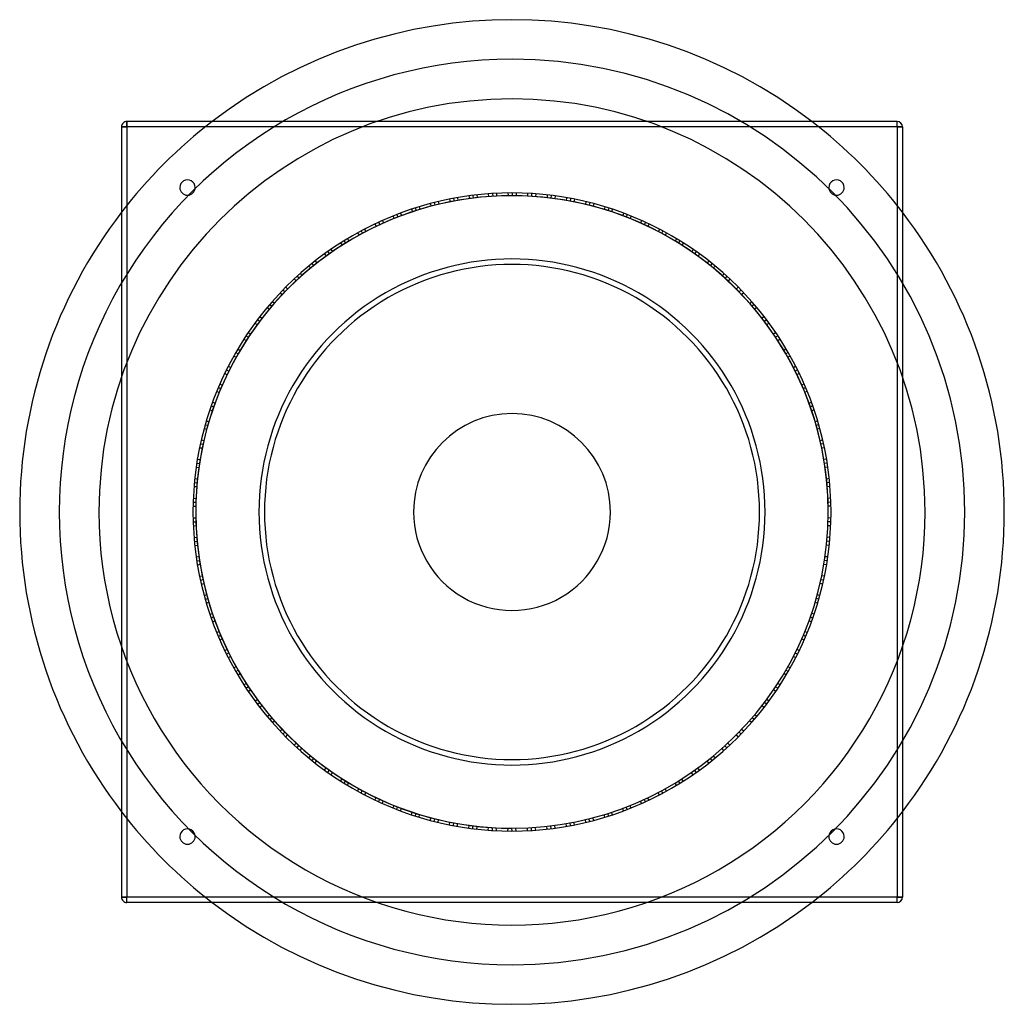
# Model space of a CAD drawing. Header units: millimetres. Extents: x -448 to 448, y -448 to 448.
import ezdxf

# ---------------------------------------------------------------- set-up
doc = ezdxf.new("R2010")
doc.units = ezdxf.units.MM
doc.layers.add('HIDDEN', color=7, linetype='Continuous')
doc.layers.add('THICK', color=7, linetype='Continuous')

msp = doc.modelspace()

# ---------------------------------------------------------------- linework, layer by layer
at = {"layer": 'HIDDEN'}
for p, q in [((-350, 350), (-355, 350)), ((-355, 350), (-355, 350)), ((-350, 350), (-350, 355)), ((-350, 355), (-350, 355)), ((-350, 350), (-350, -350)), ((350, 350), (-350, 350)), ((350, 350), (350, 355)), ((350, 355), (350, 355)), ((350, 350), (350, -350)), ((355, 350), (350, 350)), ((355, 350), (355, 350)), ((-39.28, 287.33), (-38.67, 284.89)), ((-39.28, 287.33), (-38.67, 284.89)), ((-35.64, 287.8), (-35.33, 285.32)), ((-35.64, 287.8), (-35.33, 285.32)), ((-35.64, 287.8), (-35.33, 285.32)), ((-35.64, 287.8), (-35.33, 285.32)), ((-35.64, 287.8), (-35.33, 285.32)), ((-35.64, 287.8), (-35.33, 285.32)), ((-31.98, 288.23), (-31.67, 285.75)), ((-31.98, 288.23), (-31.67, 285.75)), ((-21.55, 289.2), (-21.24, 286.71)), ((-21.55, 289.2), (-21.24, 286.71)), ((-21.55, 289.2), (-21.24, 286.71)), ((-17.87, 289.45), (-17.56, 286.96)), ((-17.87, 289.45), (-17.56, 286.96)), ((-17.87, 289.45), (-17.56, 286.96)), ((-17.87, 289.45), (-17.56, 286.96)), ((-14.15, 289.65), (-14.15, 287.15)), ((-14.15, 289.65), (-14.15, 287.15)), ((-14.15, 289.65), (-14.15, 287.15)), ((-3.68, 289.98), (-3.37, 287.48)), ((-3.68, 289.98), (-3.37, 287.48)), ((0, 290), (0, 287.5)), ((0, 290), (0, 287.5)), ((0, 290), (0, 287.5)), ((0, 290), (0, 287.5)), ((0, 290), (0, 287.5)), ((0, 290), (0, 287.5)), ((3.68, 289.98), (3.68, 287.48)), ((3.68, 289.98), (3.68, 287.48)), ((14.15, 289.65), (14.15, 287.15)), ((14.15, 289.65), (14.15, 287.15)), ((14.15, 289.65), (14.15, 287.15)), ((17.83, 289.45), (17.83, 286.95)), ((17.83, 289.45), (17.83, 286.95)), ((17.83, 289.45), (17.83, 286.95)), ((17.83, 289.45), (17.83, 286.95)), ((21.55, 289.2), (21.24, 286.71)), ((21.55, 289.2), (21.24, 286.71)), ((21.55, 289.2), (21.24, 286.71)), ((31.99, 288.23), (31.99, 285.72)), ((31.99, 288.23), (31.99, 285.72)), ((35.64, 287.8), (35.33, 285.32)), ((35.64, 287.8), (35.33, 285.32)), ((35.64, 287.8), (35.33, 285.32)), ((35.64, 287.8), (35.33, 285.32)), ((35.64, 287.8), (35.33, 285.32)), ((35.64, 287.8), (35.33, 285.32)), ((39.29, 287.33), (38.98, 284.85)), ((39.29, 287.33), (38.98, 284.85)), ((-84.38, 277.45), (-83.77, 275.03)), ((-84.38, 277.45), (-83.77, 275.03)), ((-84.38, 277.45), (-83.77, 275.03)), ((-74.29, 280.32), (-73.39, 277.98)), ((-74.29, 280.32), (-73.39, 277.98)), ((-70.73, 281.24), (-70.13, 278.82)), ((-70.73, 281.24), (-70.13, 278.82)), ((-70.73, 281.24), (-70.13, 278.82)), ((-70.73, 281.24), (-70.13, 278.82)), ((-70.73, 281.24), (-70.13, 278.82)), ((-70.73, 281.24), (-70.13, 278.82)), ((-67.16, 282.12), (-66.55, 279.69)), ((-67.16, 282.12), (-66.55, 279.69)), ((-56.93, 284.36), (-56.32, 281.93)), ((-56.93, 284.36), (-56.32, 281.93)), ((-56.93, 284.36), (-56.32, 281.93)), ((-53.31, 285.06), (-52.7, 282.63)), ((-53.31, 285.06), (-52.7, 282.63)), ((-53.31, 285.06), (-52.7, 282.63)), ((-53.31, 285.06), (-52.7, 282.63)), ((-49.64, 285.72), (-49.33, 283.24)), ((-49.64, 285.72), (-49.33, 283.24)), ((-49.64, 285.72), (-49.33, 283.24)), ((49.64, 285.72), (49.33, 283.24)), ((49.64, 285.72), (49.33, 283.24)), ((49.64, 285.72), (49.33, 283.24)), ((53.27, 285.07), (52.96, 282.58)), ((53.27, 285.07), (52.96, 282.58)), ((53.27, 285.07), (52.96, 282.58)), ((53.27, 285.07), (52.96, 282.58)), ((56.93, 284.36), (56.32, 281.93)), ((56.93, 284.36), (56.32, 281.93)), ((56.93, 284.36), (56.32, 281.93)), ((67.16, 282.12), (66.85, 279.62)), ((67.16, 282.12), (66.85, 279.62)), ((70.73, 281.24), (70.13, 278.82)), ((70.73, 281.24), (70.13, 278.82)), ((70.73, 281.24), (70.13, 278.82)), ((70.73, 281.24), (70.13, 278.82)), ((70.73, 281.24), (70.13, 278.82)), ((70.73, 281.24), (70.13, 278.82)), ((74.3, 280.32), (73.69, 277.9)), ((74.3, 280.32), (73.69, 277.9)), ((84.38, 277.45), (83.77, 275.03)), ((84.38, 277.45), (83.77, 275.03)), ((84.38, 277.45), (83.77, 275.03)), ((-108.18, 269.07), (-106.99, 266.85)), ((-108.18, 269.07), (-106.99, 266.85)), ((-104.76, 270.42), (-103.86, 268.09)), ((-104.76, 270.42), (-103.86, 268.09)), ((-104.76, 270.42), (-103.86, 268.09)), ((-104.76, 270.42), (-103.86, 268.09)), ((-104.76, 270.42), (-103.86, 268.09)), ((-104.76, 270.42), (-103.86, 268.09)), ((-101.32, 271.72), (-100.42, 269.39)), ((-101.32, 271.72), (-100.42, 269.39)), ((-91.44, 275.21), (-90.53, 272.87)), ((-91.44, 275.21), (-90.53, 272.87)), ((-91.44, 275.21), (-90.53, 272.87)), ((-87.93, 276.35), (-87.03, 274.01)), ((-87.93, 276.35), (-87.03, 274.01)), ((-87.93, 276.35), (-87.03, 274.01)), ((-87.93, 276.35), (-87.03, 274.01)), ((87.9, 276.36), (87.28, 273.93)), ((87.9, 276.36), (87.28, 273.93)), ((87.9, 276.36), (87.28, 273.93)), ((87.9, 276.36), (87.28, 273.93)), ((91.44, 275.21), (90.53, 272.87)), ((91.44, 275.21), (90.53, 272.87)), ((91.44, 275.21), (90.53, 272.87)), ((101.32, 271.72), (100.71, 269.28)), ((101.32, 271.72), (100.71, 269.28)), ((104.76, 270.42), (103.86, 268.09)), ((104.76, 270.42), (103.86, 268.09)), ((104.76, 270.42), (103.86, 268.09)), ((104.76, 270.42), (103.86, 268.09)), ((104.76, 270.42), (103.86, 268.09)), ((104.76, 270.42), (103.86, 268.09)), ((108.18, 269.07), (107.28, 266.73)), ((108.18, 269.07), (107.28, 266.73)), ((-124.57, 261.88), (-123.38, 259.68)), ((-124.57, 261.88), (-123.38, 259.68)), ((-124.57, 261.88), (-123.38, 259.68)), ((-121.23, 263.45), (-120.04, 261.24)), ((-121.23, 263.45), (-120.04, 261.24)), ((-121.23, 263.45), (-120.04, 261.24)), ((-121.23, 263.45), (-120.04, 261.24)), ((-117.83, 264.98), (-116.93, 262.65)), ((-117.83, 264.98), (-116.93, 262.65)), ((-117.83, 264.98), (-116.93, 262.65)), ((117.83, 264.98), (116.93, 262.65)), ((117.83, 264.98), (116.93, 262.65)), ((117.83, 264.98), (116.93, 262.65)), ((121.19, 263.46), (120.29, 261.13)), ((121.19, 263.46), (120.29, 261.13)), ((121.19, 263.46), (120.29, 261.13)), ((121.19, 263.46), (120.29, 261.13)), ((124.57, 261.88), (123.38, 259.68)), ((124.57, 261.88), (123.38, 259.68)), ((124.57, 261.88), (123.38, 259.68)), ((-140.43, 253.73), (-138.97, 251.68)), ((-140.43, 253.73), (-138.97, 251.68)), ((-137.2, 255.49), (-136.01, 253.29)), ((-137.2, 255.49), (-136.01, 253.29)), ((-137.2, 255.49), (-136.01, 253.29)), ((-137.2, 255.49), (-136.01, 253.29)), ((-137.2, 255.49), (-136.01, 253.29)), ((-137.2, 255.49), (-136.01, 253.29)), ((-133.94, 257.21), (-132.76, 255.01)), ((-133.94, 257.21), (-132.76, 255.01)), ((133.95, 257.21), (133.04, 254.87)), ((133.95, 257.21), (133.04, 254.87)), ((137.2, 255.49), (136.01, 253.29)), ((137.2, 255.49), (136.01, 253.29)), ((137.2, 255.49), (136.01, 253.29)), ((137.2, 255.49), (136.01, 253.29)), ((137.2, 255.49), (136.01, 253.29)), ((137.2, 255.49), (136.01, 253.29)), ((140.43, 253.73), (139.25, 251.53)), ((140.43, 253.73), (139.25, 251.53)), ((-155.8, 244.59), (-154.36, 242.55)), ((-155.8, 244.59), (-154.36, 242.55)), ((-155.8, 244.59), (-154.36, 242.55)), ((-152.68, 246.55), (-151.23, 244.51)), ((-152.68, 246.55), (-151.23, 244.51)), ((-152.68, 246.55), (-151.23, 244.51)), ((-152.68, 246.55), (-151.23, 244.51)), ((-149.5, 248.49), (-148.32, 246.29)), ((-149.5, 248.49), (-148.32, 246.29)), ((-149.5, 248.49), (-148.32, 246.29)), ((149.5, 248.49), (148.32, 246.29)), ((149.5, 248.49), (148.32, 246.29)), ((149.5, 248.49), (148.32, 246.29)), ((152.65, 246.57), (151.46, 244.37)), ((152.65, 246.57), (151.46, 244.37)), ((152.65, 246.57), (151.46, 244.37)), ((152.65, 246.57), (151.46, 244.37)), ((155.8, 244.59), (154.36, 242.55)), ((155.8, 244.59), (154.36, 242.55)), ((155.8, 244.59), (154.36, 242.55)), ((-170.54, 234.55), (-168.85, 232.69)), ((-170.54, 234.55), (-168.85, 232.69)), ((-167.55, 236.7), (-166.11, 234.66)), ((-167.55, 236.7), (-166.11, 234.66)), ((-167.55, 236.7), (-166.11, 234.66)), ((-167.55, 236.7), (-166.11, 234.66)), ((-167.55, 236.7), (-166.11, 234.66)), ((-167.55, 236.7), (-166.11, 234.66)), ((-164.54, 238.8), (-163.09, 236.76)), ((-164.54, 238.8), (-163.09, 236.76)), ((164.54, 238.8), (163.35, 236.59)), ((164.54, 238.8), (163.35, 236.59)), ((167.55, 236.7), (166.11, 234.66)), ((167.55, 236.7), (166.11, 234.66)), ((167.55, 236.7), (166.11, 234.66)), ((167.55, 236.7), (166.11, 234.66)), ((167.55, 236.7), (166.11, 234.66)), ((167.55, 236.7), (166.11, 234.66)), ((170.55, 234.55), (169.1, 232.51)), ((170.55, 234.55), (169.1, 232.51)), ((-181.82, 225.92), (-180.14, 224.07)), ((-181.82, 225.92), (-180.14, 224.07)), ((-181.82, 225.92), (-180.14, 224.07)), ((-181.82, 225.92), (-180.14, 224.07)), ((-178.91, 228.24), (-177.46, 226.2)), ((-178.91, 228.24), (-177.46, 226.2)), ((-178.91, 228.24), (-177.46, 226.2)), ((178.91, 228.24), (177.46, 226.2)), ((178.91, 228.24), (177.46, 226.2)), ((178.91, 228.24), (177.46, 226.2)), ((181.79, 225.95), (180.35, 223.9)), ((181.79, 225.95), (180.35, 223.9)), ((181.79, 225.95), (180.35, 223.9)), ((181.79, 225.95), (180.35, 223.9)), ((-192.64, 216.78), (-190.95, 214.93)), ((-192.64, 216.78), (-190.95, 214.93)), ((-184.68, 223.59), (-182.99, 221.74)), ((-184.68, 223.59), (-182.99, 221.74)), ((-184.68, 223.59), (-182.99, 221.74)), ((184.68, 223.59), (182.99, 221.74)), ((184.68, 223.59), (182.99, 221.74)), ((184.68, 223.59), (182.99, 221.74)), ((192.64, 216.77), (191.19, 214.72)), ((192.64, 216.77), (191.19, 214.72)), ((-198.07, 211.82), (-196.16, 210.18)), ((-198.07, 211.82), (-196.16, 210.18)), ((-195.37, 214.31), (-193.69, 212.47)), ((-195.37, 214.31), (-193.69, 212.47)), ((-195.37, 214.31), (-193.69, 212.47)), ((-195.37, 214.31), (-193.69, 212.47)), ((-195.37, 214.31), (-193.69, 212.47)), ((-195.37, 214.31), (-193.69, 212.47)), ((195.37, 214.31), (193.69, 212.47)), ((195.37, 214.31), (193.69, 212.47)), ((195.37, 214.31), (193.69, 212.47)), ((195.37, 214.31), (193.69, 212.47)), ((195.37, 214.31), (193.69, 212.47)), ((195.37, 214.31), (193.69, 212.47)), ((198.08, 211.82), (196.39, 209.97)), ((198.08, 211.82), (196.39, 209.97)), ((-210.76, 199.2), (-208.86, 197.57)), ((-210.76, 199.2), (-208.86, 197.57)), ((-210.76, 199.2), (-208.86, 197.57)), ((-208.21, 201.86), (-206.31, 200.24)), ((-208.21, 201.86), (-206.31, 200.24)), ((-208.21, 201.86), (-206.31, 200.24)), ((-208.21, 201.86), (-206.31, 200.24)), ((-205.6, 204.52), (-203.91, 202.67)), ((-205.6, 204.52), (-203.91, 202.67)), ((-205.6, 204.52), (-203.91, 202.67)), ((205.6, 204.52), (203.91, 202.67)), ((205.6, 204.52), (203.91, 202.67)), ((205.6, 204.52), (203.91, 202.67)), ((208.18, 201.89), (206.49, 200.04)), ((208.18, 201.89), (206.49, 200.04)), ((208.18, 201.89), (206.49, 200.04)), ((208.18, 201.89), (206.49, 200.04)), ((210.76, 199.2), (208.86, 197.57)), ((210.76, 199.2), (208.86, 197.57)), ((210.76, 199.2), (208.86, 197.57)), ((-220.23, 188.68), (-218.33, 187.05)), ((-220.23, 188.68), (-218.33, 187.05)), ((-220.23, 188.68), (-218.33, 187.05)), ((-220.23, 188.68), (-218.33, 187.05)), ((-220.23, 188.68), (-218.33, 187.05)), ((-220.23, 188.68), (-218.33, 187.05)), ((-217.81, 191.46), (-215.92, 189.83)), ((-217.81, 191.46), (-215.92, 189.83)), ((217.82, 191.46), (216.12, 189.6)), ((217.82, 191.46), (216.12, 189.6)), ((220.23, 188.68), (218.33, 187.05)), ((220.23, 188.68), (218.33, 187.05)), ((220.23, 188.68), (218.33, 187.05)), ((220.23, 188.68), (218.33, 187.05)), ((220.23, 188.68), (218.33, 187.05)), ((220.23, 188.68), (218.33, 187.05)), ((-222.6, 185.87), (-220.5, 184.48)), ((-222.6, 185.87), (-220.5, 184.48)), ((222.6, 185.87), (220.71, 184.24)), ((222.6, 185.87), (220.71, 184.24)), ((-233.64, 171.79), (-231.55, 170.41)), ((-233.64, 171.79), (-231.55, 170.41)), ((-233.64, 171.79), (-231.55, 170.41)), ((-231.44, 174.75), (-229.35, 173.37)), ((-231.44, 174.75), (-229.35, 173.37)), ((-231.44, 174.75), (-229.35, 173.37)), ((-231.44, 174.75), (-229.35, 173.37)), ((-229.17, 177.71), (-227.27, 176.08)), ((-229.17, 177.71), (-227.27, 176.08)), ((-229.17, 177.71), (-227.27, 176.08)), ((229.17, 177.71), (227.27, 176.08)), ((229.17, 177.71), (227.27, 176.08)), ((229.17, 177.71), (227.27, 176.08)), ((231.41, 174.78), (229.51, 173.15)), ((231.41, 174.78), (229.51, 173.15)), ((231.41, 174.78), (229.51, 173.15)), ((231.41, 174.78), (229.51, 173.15)), ((233.64, 171.79), (231.55, 170.41)), ((233.64, 171.79), (231.55, 170.41)), ((233.64, 171.79), (231.55, 170.41)), ((-239.69, 163.24), (-237.61, 161.86)), ((-239.69, 163.24), (-237.61, 161.86)), ((239.69, 163.24), (237.78, 161.6)), ((239.69, 163.24), (237.78, 161.6)), ((-243.76, 157.11), (-241.5, 155.99)), ((-243.76, 157.11), (-241.5, 155.99)), ((-241.74, 160.19), (-239.66, 158.8)), ((-241.74, 160.19), (-239.66, 158.8)), ((-241.74, 160.19), (-239.66, 158.8)), ((-241.74, 160.19), (-239.66, 158.8)), ((-241.74, 160.19), (-239.66, 158.8)), ((-241.74, 160.19), (-239.66, 158.8)), ((241.74, 160.19), (239.66, 158.8)), ((241.74, 160.19), (239.66, 158.8)), ((241.74, 160.19), (239.66, 158.8)), ((241.74, 160.19), (239.66, 158.8)), ((241.74, 160.19), (239.66, 158.8)), ((241.74, 160.19), (239.66, 158.8)), ((243.76, 157.1), (241.67, 155.72)), ((243.76, 157.1), (241.67, 155.72)), ((-251.16, 144.98), (-248.91, 143.87)), ((-251.16, 144.98), (-248.91, 143.87)), ((-251.16, 144.98), (-248.91, 143.87)), ((-251.16, 144.98), (-248.91, 143.87)), ((-249.27, 148.2), (-247.19, 146.81)), ((-249.27, 148.2), (-247.19, 146.81)), ((-249.27, 148.2), (-247.19, 146.81)), ((249.27, 148.2), (247.19, 146.81)), ((249.27, 148.2), (247.19, 146.81)), ((249.27, 148.2), (247.19, 146.81)), ((251.14, 145.02), (249.05, 143.63)), ((251.14, 145.02), (249.05, 143.63)), ((251.14, 145.02), (249.05, 143.63)), ((251.14, 145.02), (249.05, 143.63)), ((-252.98, 141.78), (-250.74, 140.66)), ((-252.98, 141.78), (-250.74, 140.66)), ((-252.98, 141.78), (-250.74, 140.66)), ((252.98, 141.78), (250.74, 140.66)), ((252.98, 141.78), (250.74, 140.66)), ((252.98, 141.78), (250.74, 140.66)), ((-261.22, 125.96), (-258.84, 125.13)), ((-261.22, 125.96), (-258.84, 125.13)), ((-259.6, 129.26), (-257.36, 128.15)), ((-259.6, 129.26), (-257.36, 128.15)), ((-259.6, 129.26), (-257.36, 128.15)), ((-259.6, 129.26), (-257.36, 128.15)), ((-259.6, 129.26), (-257.36, 128.15)), ((-259.6, 129.26), (-257.36, 128.15)), ((-257.94, 132.55), (-255.7, 131.43)), ((-257.94, 132.55), (-255.7, 131.43)), ((257.94, 132.54), (255.84, 131.16)), ((257.94, 132.54), (255.84, 131.16)), ((259.6, 129.26), (257.36, 128.15)), ((259.6, 129.26), (257.36, 128.15)), ((259.6, 129.26), (257.36, 128.15)), ((259.6, 129.26), (257.36, 128.15)), ((259.6, 129.26), (257.36, 128.15)), ((259.6, 129.26), (257.36, 128.15)), ((261.22, 125.96), (258.98, 124.84)), ((261.22, 125.96), (258.98, 124.84)), ((-265.6, 116.44), (-263.36, 115.33)), ((-265.6, 116.44), (-263.36, 115.33)), ((-265.6, 116.44), (-263.36, 115.33)), ((265.6, 116.44), (263.36, 115.33)), ((265.6, 116.44), (263.36, 115.33)), ((265.6, 116.44), (263.36, 115.33)), ((-268.49, 109.62), (-266.12, 108.78)), ((-268.49, 109.62), (-266.12, 108.78)), ((-268.49, 109.62), (-266.12, 108.78)), ((-267.07, 113.02), (-264.71, 112.19)), ((-267.07, 113.02), (-264.71, 112.19)), ((-267.07, 113.02), (-264.71, 112.19)), ((-267.07, 113.02), (-264.71, 112.19)), ((267.06, 113.06), (264.81, 111.94)), ((267.06, 113.06), (264.81, 111.94)), ((267.06, 113.06), (264.81, 111.94)), ((267.06, 113.06), (264.81, 111.94)), ((268.49, 109.62), (266.12, 108.78)), ((268.49, 109.62), (266.12, 108.78)), ((268.49, 109.62), (266.12, 108.78)), ((-272.27, 99.85), (-269.91, 99.02)), ((-272.27, 99.85), (-269.91, 99.02)), ((272.27, 99.84), (270.02, 98.72)), ((272.27, 99.84), (270.02, 98.72)), ((-274.71, 92.91), (-272.26, 92.37)), ((-274.71, 92.91), (-272.26, 92.37)), ((-273.51, 96.38), (-271.16, 95.55)), ((-273.51, 96.38), (-271.16, 95.55)), ((-273.51, 96.38), (-271.16, 95.55)), ((-273.51, 96.38), (-271.16, 95.55)), ((-273.51, 96.38), (-271.16, 95.55)), ((-273.51, 96.38), (-271.16, 95.55)), ((273.51, 96.38), (271.16, 95.55)), ((273.51, 96.38), (271.16, 95.55)), ((273.51, 96.38), (271.16, 95.55)), ((273.51, 96.38), (271.16, 95.55)), ((273.51, 96.38), (271.16, 95.55)), ((273.51, 96.38), (271.16, 95.55)), ((274.72, 92.9), (272.36, 92.07)), ((274.72, 92.9), (272.36, 92.07)), ((-277.89, 82.92), (-275.53, 82.09)), ((-277.89, 82.92), (-275.53, 82.09)), ((-277.89, 82.92), (-275.53, 82.09)), ((277.89, 82.92), (275.53, 82.09)), ((277.89, 82.92), (275.53, 82.09)), ((277.89, 82.92), (275.53, 82.09)), ((-279.92, 75.79), (-277.48, 75.26)), ((-279.92, 75.79), (-277.48, 75.26)), ((-279.92, 75.79), (-277.48, 75.26)), ((-278.93, 79.34), (-276.49, 78.81)), ((-278.93, 79.34), (-276.49, 78.81)), ((-278.93, 79.34), (-276.49, 78.81)), ((-278.93, 79.34), (-276.49, 78.81)), ((278.92, 79.38), (276.56, 78.55)), ((278.92, 79.38), (276.56, 78.55)), ((278.92, 79.38), (276.56, 78.55)), ((278.92, 79.38), (276.56, 78.55)), ((279.92, 75.79), (277.48, 75.26)), ((279.92, 75.79), (277.48, 75.26)), ((279.92, 75.79), (277.48, 75.26)), ((-282.48, 65.63), (-280.03, 65.1)), ((-282.48, 65.63), (-280.03, 65.1)), ((282.48, 65.63), (280.1, 64.79)), ((282.48, 65.63), (280.1, 64.79)), ((-284.05, 58.44), (-281.55, 58.21)), ((-284.05, 58.44), (-281.55, 58.21)), ((-283.29, 62.04), (-280.84, 61.51)), ((-283.29, 62.04), (-280.84, 61.51)), ((-283.29, 62.04), (-280.84, 61.51)), ((-283.29, 62.04), (-280.84, 61.51)), ((-283.29, 62.04), (-280.84, 61.51)), ((-283.29, 62.04), (-280.84, 61.51)), ((283.29, 62.04), (280.84, 61.51)), ((283.29, 62.04), (280.84, 61.51)), ((283.29, 62.04), (280.84, 61.51)), ((283.29, 62.04), (280.84, 61.51)), ((283.29, 62.04), (280.84, 61.51)), ((283.29, 62.04), (280.84, 61.51)), ((284.05, 58.44), (281.61, 57.91)), ((284.05, 58.44), (281.61, 57.91)), ((-285.98, 48.14), (-283.53, 47.61)), ((-285.98, 48.14), (-283.53, 47.61)), ((-285.98, 48.14), (-283.53, 47.61)), ((285.98, 48.14), (283.53, 47.61)), ((285.98, 48.14), (283.53, 47.61)), ((285.98, 48.14), (283.53, 47.61)), ((-287.11, 40.82), (-284.62, 40.59)), ((-287.11, 40.82), (-284.62, 40.59)), ((-287.11, 40.82), (-284.62, 40.59)), ((-286.57, 44.46), (-284.08, 44.23)), ((-286.57, 44.46), (-284.08, 44.23)), ((-286.57, 44.46), (-284.08, 44.23)), ((-286.57, 44.46), (-284.08, 44.23)), ((286.57, 44.5), (284.12, 43.97)), ((286.57, 44.5), (284.12, 43.97)), ((286.57, 44.5), (284.12, 43.97)), ((286.57, 44.5), (284.12, 43.97)), ((287.11, 40.82), (284.62, 40.59)), ((287.11, 40.82), (284.62, 40.59)), ((287.11, 40.82), (284.62, 40.59)), ((-288.4, 30.42), (-285.91, 30.19)), ((-288.4, 30.42), (-285.91, 30.19)), ((288.4, 30.42), (285.94, 29.88)), ((288.4, 30.42), (285.94, 29.88)), ((-289.08, 23.09), (-286.56, 23.17)), ((-289.08, 23.09), (-286.56, 23.17)), ((-288.76, 26.76), (-286.27, 26.53)), ((-288.76, 26.76), (-286.27, 26.53)), ((-288.76, 26.76), (-286.27, 26.53)), ((-288.76, 26.76), (-286.27, 26.53)), ((-288.76, 26.76), (-286.27, 26.53)), ((-288.76, 26.76), (-286.27, 26.53)), ((288.76, 26.76), (286.27, 26.53)), ((288.76, 26.76), (286.27, 26.53)), ((288.76, 26.76), (286.27, 26.53)), ((288.76, 26.76), (286.27, 26.53)), ((288.76, 26.76), (286.27, 26.53)), ((288.76, 26.76), (286.27, 26.53)), ((289.08, 23.09), (286.59, 22.86)), ((289.08, 23.09), (286.59, 22.86)), ((-289.86, 8.91), (-287.36, 8.99)), ((-289.86, 8.91), (-287.36, 8.99)), ((-289.86, 8.91), (-287.36, 8.99)), ((-289.86, 8.91), (-287.36, 8.99)), ((-289.72, 12.63), (-287.23, 12.4)), ((-289.72, 12.63), (-287.23, 12.4)), ((-289.72, 12.63), (-287.23, 12.4)), ((289.72, 12.63), (287.23, 12.4)), ((289.72, 12.63), (287.23, 12.4)), ((289.72, 12.63), (287.23, 12.4)), ((-289.95, 5.23), (-287.45, 5.3)), ((-289.95, 5.23), (-287.45, 5.3)), ((-289.95, 5.23), (-287.45, 5.3)), ((289.86, 8.95), (287.37, 8.72)), ((289.86, 8.95), (287.37, 8.72)), ((289.86, 8.95), (287.37, 8.72)), ((289.86, 8.95), (287.37, 8.72)), ((289.95, 5.23), (287.45, 5.3)), ((289.95, 5.23), (287.45, 5.3)), ((289.95, 5.23), (287.45, 5.3)), ((-289.95, -5.25), (-287.45, -5.17)), ((-289.95, -5.25), (-287.45, -5.17)), ((-289.86, -8.93), (-287.36, -8.85)), ((-289.86, -8.93), (-287.36, -8.85)), ((-289.86, -8.93), (-287.36, -8.85)), ((-289.86, -8.93), (-287.36, -8.85)), ((-289.86, -8.93), (-287.36, -8.85)), ((-289.86, -8.93), (-287.36, -8.85)), ((289.86, -8.93), (287.36, -8.85)), ((289.86, -8.93), (287.36, -8.85)), ((289.86, -8.93), (287.36, -8.85)), ((289.86, -8.93), (287.36, -8.85)), ((289.86, -8.93), (287.36, -8.85)), ((289.86, -8.93), (287.36, -8.85)), ((289.95, -5.25), (287.45, -5.49)), ((289.95, -5.25), (287.45, -5.49)), ((-289.73, -12.6), (-287.24, -12.22)), ((-289.73, -12.6), (-287.24, -12.22)), ((289.73, -12.61), (287.23, -12.53)), ((289.73, -12.61), (287.23, -12.53)), ((-289.08, -23.07), (-286.58, -22.99)), ((-289.08, -23.07), (-286.58, -22.99)), ((-289.08, -23.07), (-286.58, -22.99)), ((-288.76, -26.78), (-286.29, -26.39)), ((-288.76, -26.78), (-286.29, -26.39)), ((-288.76, -26.78), (-286.29, -26.39)), ((-288.76, -26.78), (-286.29, -26.39)), ((288.76, -26.74), (286.26, -26.66)), ((288.76, -26.74), (286.26, -26.66)), ((288.76, -26.74), (286.26, -26.66)), ((288.76, -26.74), (286.26, -26.66)), ((289.08, -23.07), (286.58, -22.99)), ((289.08, -23.07), (286.58, -22.99)), ((289.08, -23.07), (286.58, -22.99)), ((-288.4, -30.45), (-285.92, -30.06)), ((-288.4, -30.45), (-285.92, -30.06)), ((-288.4, -30.45), (-285.92, -30.06)), ((288.4, -30.45), (285.92, -30.06)), ((288.4, -30.45), (285.92, -30.06)), ((288.4, -30.45), (285.92, -30.06)), ((-287.11, -40.84), (-284.64, -40.46)), ((-287.11, -40.84), (-284.64, -40.46)), ((-286.57, -44.48), (-284.1, -44.1)), ((-286.57, -44.48), (-284.1, -44.1)), ((-286.57, -44.48), (-284.1, -44.1)), ((-286.57, -44.48), (-284.1, -44.1)), ((-286.57, -44.48), (-284.1, -44.1)), ((-286.57, -44.48), (-284.1, -44.1)), ((286.57, -44.48), (284.1, -44.1)), ((286.57, -44.48), (284.1, -44.1)), ((286.57, -44.48), (284.1, -44.1)), ((286.57, -44.48), (284.1, -44.1)), ((286.57, -44.48), (284.1, -44.1)), ((286.57, -44.48), (284.1, -44.1)), ((287.11, -40.85), (284.59, -40.77)), ((287.11, -40.85), (284.59, -40.77)), ((-285.98, -48.11), (-283.56, -47.42)), ((-285.98, -48.11), (-283.56, -47.42)), ((285.98, -48.12), (283.51, -47.73)), ((285.98, -48.12), (283.51, -47.73)), ((-284.06, -58.42), (-281.58, -58.03)), ((-284.06, -58.42), (-281.58, -58.03)), ((-284.06, -58.42), (-281.58, -58.03)), ((-283.28, -62.06), (-280.87, -61.37)), ((-283.28, -62.06), (-280.87, -61.37)), ((-283.28, -62.06), (-280.87, -61.37)), ((-283.28, -62.06), (-280.87, -61.37)), ((283.29, -62.02), (280.82, -61.64)), ((283.29, -62.02), (280.82, -61.64)), ((283.29, -62.02), (280.82, -61.64)), ((283.29, -62.02), (280.82, -61.64)), ((284.06, -58.42), (281.58, -58.03)), ((284.06, -58.42), (281.58, -58.03)), ((284.06, -58.42), (281.58, -58.03)), ((-282.47, -65.66), (-280.06, -64.97)), ((-282.47, -65.66), (-280.06, -64.97)), ((-282.47, -65.66), (-280.06, -64.97)), ((282.47, -65.66), (280.06, -64.97)), ((282.47, -65.66), (280.06, -64.97)), ((282.47, -65.66), (280.06, -64.97)), ((-279.91, -75.82), (-277.51, -75.13)), ((-279.91, -75.82), (-277.51, -75.13)), ((-278.93, -79.36), (-276.52, -78.68)), ((-278.93, -79.36), (-276.52, -78.68)), ((-278.93, -79.36), (-276.52, -78.68)), ((-278.93, -79.36), (-276.52, -78.68)), ((-278.93, -79.36), (-276.52, -78.68)), ((-278.93, -79.36), (-276.52, -78.68)), ((278.93, -79.36), (276.52, -78.68)), ((278.93, -79.36), (276.52, -78.68)), ((278.93, -79.36), (276.52, -78.68)), ((278.93, -79.36), (276.52, -78.68)), ((278.93, -79.36), (276.52, -78.68)), ((278.93, -79.36), (276.52, -78.68)), ((279.91, -75.82), (277.43, -75.43)), ((279.91, -75.82), (277.43, -75.43)), ((-277.9, -82.89), (-275.58, -81.91)), ((-277.9, -82.89), (-275.58, -81.91)), ((277.9, -82.9), (275.49, -82.21)), ((277.9, -82.9), (275.49, -82.21)), ((-274.72, -92.88), (-272.32, -92.2)), ((-274.72, -92.88), (-272.32, -92.2)), ((-274.72, -92.88), (-272.32, -92.2)), ((-273.51, -96.4), (-271.2, -95.42)), ((-273.51, -96.4), (-271.2, -95.42)), ((-273.51, -96.4), (-271.2, -95.42)), ((-273.51, -96.4), (-271.2, -95.42)), ((273.52, -96.36), (271.11, -95.68)), ((273.52, -96.36), (271.11, -95.68)), ((273.52, -96.36), (271.11, -95.68)), ((273.52, -96.36), (271.11, -95.68)), ((274.72, -92.88), (272.32, -92.2)), ((274.72, -92.88), (272.32, -92.2)), ((274.72, -92.88), (272.32, -92.2)), ((-272.26, -99.87), (-269.96, -98.89)), ((-272.26, -99.87), (-269.96, -98.89)), ((-272.26, -99.87), (-269.96, -98.89)), ((272.26, -99.87), (269.96, -98.89)), ((272.26, -99.87), (269.96, -98.89)), ((272.26, -99.87), (269.96, -98.89)), ((-268.48, -109.64), (-266.17, -108.66)), ((-268.48, -109.64), (-266.17, -108.66)), ((-267.06, -113.04), (-264.76, -112.06)), ((-267.06, -113.04), (-264.76, -112.06)), ((-267.06, -113.04), (-264.76, -112.06)), ((-267.06, -113.04), (-264.76, -112.06)), ((-267.06, -113.04), (-264.76, -112.06)), ((-267.06, -113.04), (-264.76, -112.06)), ((-265.61, -116.41), (-263.43, -115.16)), ((-265.61, -116.41), (-263.43, -115.16)), ((265.61, -116.42), (263.3, -115.44)), ((265.61, -116.42), (263.3, -115.44)), ((267.06, -113.04), (264.76, -112.06)), ((267.06, -113.04), (264.76, -112.06)), ((267.06, -113.04), (264.76, -112.06)), ((267.06, -113.04), (264.76, -112.06)), ((267.06, -113.04), (264.76, -112.06)), ((267.06, -113.04), (264.76, -112.06)), ((268.47, -109.64), (266.05, -108.95)), ((268.47, -109.64), (266.05, -108.95)), ((-261.23, -125.94), (-258.92, -124.96)), ((-261.23, -125.94), (-258.92, -124.96)), ((-261.23, -125.94), (-258.92, -124.96)), ((261.23, -125.94), (258.92, -124.96)), ((261.23, -125.94), (258.92, -124.96)), ((261.23, -125.94), (258.92, -124.96)), ((-259.59, -129.28), (-257.42, -128.03)), ((-259.59, -129.28), (-257.42, -128.03)), ((-259.59, -129.28), (-257.42, -128.03)), ((-259.59, -129.28), (-257.42, -128.03)), ((-257.92, -132.57), (-255.76, -131.32)), ((-257.92, -132.57), (-255.76, -131.32)), ((-257.92, -132.57), (-255.76, -131.32)), ((257.92, -132.57), (255.76, -131.32)), ((257.92, -132.57), (255.76, -131.32)), ((257.92, -132.57), (255.76, -131.32)), ((259.61, -129.25), (257.3, -128.27)), ((259.61, -129.25), (257.3, -128.27)), ((259.61, -129.25), (257.3, -128.27)), ((259.61, -129.25), (257.3, -128.27)), ((-252.97, -141.8), (-250.8, -140.55)), ((-252.97, -141.8), (-250.8, -140.55)), ((252.97, -141.8), (250.65, -140.82)), ((252.97, -141.8), (250.65, -140.82)), ((-251.15, -145), (-248.98, -143.75)), ((-251.15, -145), (-248.98, -143.75)), ((-251.15, -145), (-248.98, -143.75)), ((-251.15, -145), (-248.98, -143.75)), ((-251.15, -145), (-248.98, -143.75)), ((-251.15, -145), (-248.98, -143.75)), ((-249.29, -148.17), (-247.28, -146.66)), ((-249.29, -148.17), (-247.28, -146.66)), ((249.29, -148.18), (247.12, -146.93)), ((249.29, -148.18), (247.12, -146.93)), ((251.15, -145), (248.98, -143.75)), ((251.15, -145), (248.98, -143.75)), ((251.15, -145), (248.98, -143.75)), ((251.15, -145), (248.98, -143.75)), ((251.15, -145), (248.98, -143.75)), ((251.15, -145), (248.98, -143.75)), ((-243.77, -157.08), (-241.6, -155.83)), ((-243.77, -157.08), (-241.6, -155.83)), ((-243.77, -157.08), (-241.6, -155.83)), ((-241.73, -160.2), (-239.74, -158.69)), ((-241.73, -160.2), (-239.74, -158.69)), ((-241.73, -160.2), (-239.74, -158.69)), ((-241.73, -160.2), (-239.74, -158.69)), ((241.76, -160.17), (239.59, -158.92)), ((241.76, -160.17), (239.59, -158.92)), ((241.76, -160.17), (239.59, -158.92)), ((241.76, -160.17), (239.59, -158.92)), ((243.77, -157.08), (241.6, -155.83)), ((243.77, -157.08), (241.6, -155.83)), ((243.77, -157.08), (241.6, -155.83)), ((-239.68, -163.26), (-237.68, -161.75)), ((-239.68, -163.26), (-237.68, -161.75)), ((-239.68, -163.26), (-237.68, -161.75)), ((239.68, -163.26), (237.68, -161.75)), ((239.68, -163.26), (237.68, -161.75)), ((239.68, -163.26), (237.68, -161.75)), ((-233.62, -171.81), (-231.63, -170.31)), ((-233.62, -171.81), (-231.63, -170.31)), ((-231.42, -174.76), (-229.43, -173.26)), ((-231.42, -174.76), (-229.43, -173.26)), ((-231.42, -174.76), (-229.43, -173.26)), ((-231.42, -174.76), (-229.43, -173.26)), ((-231.42, -174.76), (-229.43, -173.26)), ((-231.42, -174.76), (-229.43, -173.26)), ((-229.19, -177.68), (-227.38, -175.93)), ((-229.19, -177.68), (-227.38, -175.93)), ((229.19, -177.69), (227.19, -176.18)), ((229.19, -177.69), (227.19, -176.18)), ((231.42, -174.76), (229.43, -173.26)), ((231.42, -174.76), (229.43, -173.26)), ((231.42, -174.76), (229.43, -173.26)), ((231.42, -174.76), (229.43, -173.26)), ((231.42, -174.76), (229.43, -173.26)), ((231.42, -174.76), (229.43, -173.26)), ((233.62, -171.82), (231.44, -170.56)), ((233.62, -171.82), (231.44, -170.56)), ((-222.62, -185.85), (-220.62, -184.34)), ((-222.62, -185.85), (-220.62, -184.34)), ((-222.62, -185.85), (-220.62, -184.34)), ((-220.21, -188.69), (-218.42, -186.95)), ((-220.21, -188.69), (-218.42, -186.95)), ((-220.21, -188.69), (-218.42, -186.95)), ((-220.21, -188.69), (-218.42, -186.95)), ((220.24, -188.66), (218.24, -187.16)), ((220.24, -188.66), (218.24, -187.16)), ((220.24, -188.66), (218.24, -187.16)), ((220.24, -188.66), (218.24, -187.16)), ((222.62, -185.85), (220.62, -184.34)), ((222.62, -185.85), (220.62, -184.34)), ((222.62, -185.85), (220.62, -184.34)), ((-217.8, -191.48), (-216, -189.74)), ((-217.8, -191.48), (-216, -189.74)), ((-217.8, -191.48), (-216, -189.74)), ((217.8, -191.48), (216, -189.74)), ((217.8, -191.48), (216, -189.74)), ((217.8, -191.48), (216, -189.74)), ((-210.74, -199.22), (-208.95, -197.48)), ((-210.74, -199.22), (-208.95, -197.48)), ((-208.19, -201.88), (-206.4, -200.14)), ((-208.19, -201.88), (-206.4, -200.14)), ((-208.19, -201.88), (-206.4, -200.14)), ((-208.19, -201.88), (-206.4, -200.14)), ((-208.19, -201.88), (-206.4, -200.14)), ((-208.19, -201.88), (-206.4, -200.14)), ((-205.62, -204.5), (-204.04, -202.54)), ((-205.62, -204.5), (-204.04, -202.54)), ((205.62, -204.51), (203.82, -202.76)), ((205.62, -204.51), (203.82, -202.76)), ((208.19, -201.88), (206.4, -200.14)), ((208.19, -201.88), (206.4, -200.14)), ((208.19, -201.88), (206.4, -200.14)), ((208.19, -201.88), (206.4, -200.14)), ((208.19, -201.88), (206.4, -200.14)), ((208.19, -201.88), (206.4, -200.14)), ((210.74, -199.22), (208.73, -197.71)), ((210.74, -199.22), (208.73, -197.71)), ((-198.09, -211.8), (-196.3, -210.06)), ((-198.09, -211.8), (-196.3, -210.06)), ((-198.09, -211.8), (-196.3, -210.06)), ((-195.36, -214.33), (-193.79, -212.37)), ((-195.36, -214.33), (-193.79, -212.37)), ((-195.36, -214.33), (-193.79, -212.37)), ((-195.36, -214.33), (-193.79, -212.37)), ((195.39, -214.3), (193.59, -212.56)), ((195.39, -214.3), (193.59, -212.56)), ((195.39, -214.3), (193.59, -212.56)), ((195.39, -214.3), (193.59, -212.56)), ((198.09, -211.8), (196.3, -210.06)), ((198.09, -211.8), (196.3, -210.06)), ((198.09, -211.8), (196.3, -210.06)), ((-192.62, -216.79), (-191.05, -214.84)), ((-192.62, -216.79), (-191.05, -214.84)), ((-192.62, -216.79), (-191.05, -214.84)), ((-184.66, -223.61), (-183.09, -221.66)), ((-184.66, -223.61), (-183.09, -221.66)), ((184.66, -223.61), (182.85, -221.86)), ((184.66, -223.61), (182.85, -221.86)), ((192.62, -216.79), (191.05, -214.84)), ((192.62, -216.79), (191.05, -214.84)), ((192.62, -216.79), (191.05, -214.84)), ((-181.81, -225.93), (-180.24, -223.99)), ((-181.81, -225.93), (-180.24, -223.99)), ((-181.81, -225.93), (-180.24, -223.99)), ((-181.81, -225.93), (-180.24, -223.99)), ((-181.81, -225.93), (-180.24, -223.99)), ((-181.81, -225.93), (-180.24, -223.99)), ((-178.93, -228.22), (-177.6, -226.08)), ((-178.93, -228.22), (-177.6, -226.08)), ((-170.57, -234.54), (-169, -232.59)), ((-170.57, -234.54), (-169, -232.59)), ((-170.57, -234.54), (-169, -232.59)), ((170.57, -234.54), (169, -232.59)), ((170.57, -234.54), (169, -232.59)), ((170.57, -234.54), (169, -232.59)), ((178.93, -228.22), (177.36, -226.27)), ((178.93, -228.22), (177.36, -226.27)), ((181.81, -225.93), (180.24, -223.99)), ((181.81, -225.93), (180.24, -223.99)), ((181.81, -225.93), (180.24, -223.99)), ((181.81, -225.93), (180.24, -223.99)), ((181.81, -225.93), (180.24, -223.99)), ((181.81, -225.93), (180.24, -223.99)), ((-167.54, -236.71), (-166.22, -234.58)), ((-167.54, -236.71), (-166.22, -234.58)), ((-167.54, -236.71), (-166.22, -234.58)), ((-167.54, -236.71), (-166.22, -234.58)), ((-164.52, -238.82), (-163.2, -236.69)), ((-164.52, -238.82), (-163.2, -236.69)), ((-164.52, -238.82), (-163.2, -236.69)), ((164.52, -238.82), (163.2, -236.69)), ((164.52, -238.82), (163.2, -236.69)), ((164.52, -238.82), (163.2, -236.69)), ((167.57, -236.69), (166, -234.73)), ((167.57, -236.69), (166, -234.73)), ((167.57, -236.69), (166, -234.73)), ((167.57, -236.69), (166, -234.73)), ((-155.78, -244.61), (-154.47, -242.48)), ((-155.78, -244.61), (-154.47, -242.48)), ((-152.67, -246.56), (-151.35, -244.44)), ((-152.67, -246.56), (-151.35, -244.44)), ((-152.67, -246.56), (-151.35, -244.44)), ((-152.67, -246.56), (-151.35, -244.44)), ((-152.67, -246.56), (-151.35, -244.44)), ((-152.67, -246.56), (-151.35, -244.44)), ((-149.53, -248.48), (-148.48, -246.19)), ((-149.53, -248.48), (-148.48, -246.19)), ((149.52, -248.48), (148.21, -246.36)), ((149.52, -248.48), (148.21, -246.36)), ((152.67, -246.56), (151.35, -244.44)), ((152.67, -246.56), (151.35, -244.44)), ((152.67, -246.56), (151.35, -244.44)), ((152.67, -246.56), (151.35, -244.44)), ((152.67, -246.56), (151.35, -244.44)), ((152.67, -246.56), (151.35, -244.44)), ((155.78, -244.61), (154.2, -242.65)), ((155.78, -244.61), (154.2, -242.65)), ((-140.45, -253.72), (-139.13, -251.59)), ((-140.45, -253.72), (-139.13, -251.59)), ((-140.45, -253.72), (-139.13, -251.59)), ((-137.18, -255.5), (-136.13, -253.23)), ((-137.18, -255.5), (-136.13, -253.23)), ((-137.18, -255.5), (-136.13, -253.23)), ((-137.18, -255.5), (-136.13, -253.23)), ((-133.92, -257.23), (-132.88, -254.95)), ((-133.92, -257.23), (-132.88, -254.95)), ((-133.92, -257.23), (-132.88, -254.95)), ((133.92, -257.23), (132.88, -254.95)), ((133.92, -257.23), (132.88, -254.95)), ((133.92, -257.23), (132.88, -254.95)), ((137.21, -255.48), (135.9, -253.35)), ((137.21, -255.48), (135.9, -253.35)), ((137.21, -255.48), (135.9, -253.35)), ((137.21, -255.48), (135.9, -253.35)), ((140.45, -253.72), (139.13, -251.59)), ((140.45, -253.72), (139.13, -251.59)), ((140.45, -253.72), (139.13, -251.59)), ((-124.54, -261.9), (-123.5, -259.62)), ((-124.54, -261.9), (-123.5, -259.62)), ((-121.21, -263.45), (-120.16, -261.18)), ((-121.21, -263.45), (-120.16, -261.18)), ((-121.21, -263.45), (-120.16, -261.18)), ((-121.21, -263.45), (-120.16, -261.18)), ((-121.21, -263.45), (-120.16, -261.18)), ((-121.21, -263.45), (-120.16, -261.18)), ((-117.86, -264.97), (-117.1, -262.57)), ((-117.86, -264.97), (-117.1, -262.57)), ((-108.21, -269.06), (-107.16, -266.78)), ((-108.21, -269.06), (-107.16, -266.78)), ((-108.21, -269.06), (-107.16, -266.78)), ((-104.74, -270.42), (-103.98, -268.04)), ((-104.74, -270.42), (-103.98, -268.04)), ((-104.74, -270.42), (-103.98, -268.04)), ((-104.74, -270.42), (-103.98, -268.04)), ((104.78, -270.41), (103.73, -268.13)), ((104.78, -270.41), (103.73, -268.13)), ((104.78, -270.41), (103.73, -268.13)), ((104.78, -270.41), (103.73, -268.13)), ((108.21, -269.06), (107.16, -266.78)), ((108.21, -269.06), (107.16, -266.78)), ((108.21, -269.06), (107.16, -266.78)), ((117.85, -264.97), (116.81, -262.7)), ((117.85, -264.97), (116.81, -262.7)), ((121.21, -263.45), (120.16, -261.18)), ((121.21, -263.45), (120.16, -261.18)), ((121.21, -263.45), (120.16, -261.18)), ((121.21, -263.45), (120.16, -261.18)), ((121.21, -263.45), (120.16, -261.18)), ((121.21, -263.45), (120.16, -261.18)), ((124.54, -261.9), (123.21, -259.76)), ((124.54, -261.9), (123.21, -259.76)), ((-101.3, -271.73), (-100.54, -269.35)), ((-101.3, -271.73), (-100.54, -269.35)), ((-101.3, -271.73), (-100.54, -269.35)), ((-91.41, -275.22), (-90.66, -272.83)), ((-91.41, -275.22), (-90.66, -272.83)), ((-87.91, -276.35), (-87.16, -273.97)), ((-87.91, -276.35), (-87.16, -273.97)), ((-87.91, -276.35), (-87.16, -273.97)), ((-87.91, -276.35), (-87.16, -273.97)), ((-87.91, -276.35), (-87.16, -273.97)), ((-87.91, -276.35), (-87.16, -273.97)), ((-84.4, -277.45), (-83.94, -274.97)), ((-84.4, -277.45), (-83.94, -274.97)), ((84.4, -277.45), (83.64, -275.06)), ((84.4, -277.45), (83.64, -275.06)), ((87.91, -276.35), (87.16, -273.97)), ((87.91, -276.35), (87.16, -273.97)), ((87.91, -276.35), (87.16, -273.97)), ((87.91, -276.35), (87.16, -273.97)), ((87.91, -276.35), (87.16, -273.97)), ((87.91, -276.35), (87.16, -273.97)), ((91.41, -275.22), (90.36, -272.93)), ((91.41, -275.22), (90.36, -272.93)), ((101.3, -271.73), (100.54, -269.35)), ((101.3, -271.73), (100.54, -269.35)), ((101.3, -271.73), (100.54, -269.35)), ((-74.32, -280.31), (-73.56, -277.93)), ((-74.32, -280.31), (-73.56, -277.93)), ((-74.32, -280.31), (-73.56, -277.93)), ((-70.72, -281.25), (-70.26, -278.78)), ((-70.72, -281.25), (-70.26, -278.78)), ((-70.72, -281.25), (-70.26, -278.78)), ((-70.72, -281.25), (-70.26, -278.78)), ((-67.14, -282.12), (-66.68, -279.66)), ((-67.14, -282.12), (-66.68, -279.66)), ((-67.14, -282.12), (-66.68, -279.66)), ((-56.9, -284.36), (-56.44, -281.91)), ((-56.9, -284.36), (-56.44, -281.91)), ((-53.29, -285.06), (-52.83, -282.6)), ((-53.29, -285.06), (-52.83, -282.6)), ((-53.29, -285.06), (-52.83, -282.6)), ((-53.29, -285.06), (-52.83, -282.6)), ((-53.29, -285.06), (-52.83, -282.6)), ((-53.29, -285.06), (-52.83, -282.6)), ((-49.67, -285.71), (-49.51, -283.2)), ((-49.67, -285.71), (-49.51, -283.2)), ((-39.31, -287.32), (-38.85, -284.86)), ((-39.31, -287.32), (-38.85, -284.86)), ((-39.31, -287.32), (-38.85, -284.86)), ((-35.62, -287.8), (-35.46, -285.3)), ((-35.62, -287.8), (-35.46, -285.3)), ((-35.62, -287.8), (-35.46, -285.3)), ((-35.62, -287.8), (-35.46, -285.3)), ((-31.96, -288.23), (-31.8, -285.74)), ((-31.96, -288.23), (-31.8, -285.74)), ((-31.96, -288.23), (-31.8, -285.74)), ((31.96, -288.23), (31.8, -285.74)), ((31.96, -288.23), (31.8, -285.74)), ((31.96, -288.23), (31.8, -285.74)), ((35.66, -287.8), (35.2, -285.34)), ((35.66, -287.8), (35.2, -285.34)), ((35.66, -287.8), (35.2, -285.34)), ((35.66, -287.8), (35.2, -285.34)), ((39.31, -287.32), (38.85, -284.86)), ((39.31, -287.32), (38.85, -284.86)), ((39.31, -287.32), (38.85, -284.86)), ((49.67, -285.72), (49.21, -283.26)), ((49.67, -285.72), (49.21, -283.26)), ((53.29, -285.06), (52.83, -282.6)), ((53.29, -285.06), (52.83, -282.6)), ((53.29, -285.06), (52.83, -282.6)), ((53.29, -285.06), (52.83, -282.6)), ((53.29, -285.06), (52.83, -282.6)), ((53.29, -285.06), (52.83, -282.6)), ((56.9, -284.36), (56.13, -281.97)), ((56.9, -284.36), (56.13, -281.97)), ((67.14, -282.12), (66.68, -279.66)), ((67.14, -282.12), (66.68, -279.66)), ((67.14, -282.12), (66.68, -279.66)), ((70.75, -281.24), (69.99, -278.85)), ((70.75, -281.24), (69.99, -278.85)), ((70.75, -281.24), (69.99, -278.85)), ((70.75, -281.24), (69.99, -278.85)), ((74.32, -280.31), (73.56, -277.93)), ((74.32, -280.31), (73.56, -277.93)), ((74.32, -280.31), (73.56, -277.93)), ((-21.52, -289.2), (-21.37, -286.7)), ((-21.52, -289.2), (-21.37, -286.7)), ((-17.85, -289.45), (-17.7, -286.95)), ((-17.85, -289.45), (-17.7, -286.95)), ((-17.85, -289.45), (-17.7, -286.95)), ((-17.85, -289.45), (-17.7, -286.95)), ((-17.85, -289.45), (-17.7, -286.95)), ((-17.85, -289.45), (-17.7, -286.95)), ((-14.18, -289.65), (-14.34, -287.14)), ((-14.18, -289.65), (-14.34, -287.14)), ((-3.71, -289.98), (-3.55, -287.48)), ((-3.71, -289.98), (-3.55, -287.48)), ((-3.71, -289.98), (-3.55, -287.48)), ((0.02, -290), (-0.13, -287.5)), ((0.02, -290), (-0.13, -287.5)), ((0.02, -290), (-0.13, -287.5)), ((0.02, -290), (-0.13, -287.5)), ((3.71, -289.98), (3.55, -287.48)), ((3.71, -289.98), (3.55, -287.48)), ((3.71, -289.98), (3.55, -287.48)), ((14.18, -289.65), (14.02, -287.16)), ((14.18, -289.65), (14.02, -287.16)), ((17.85, -289.45), (17.7, -286.95)), ((17.85, -289.45), (17.7, -286.95)), ((17.85, -289.45), (17.7, -286.95)), ((17.85, -289.45), (17.7, -286.95)), ((17.85, -289.45), (17.7, -286.95)), ((17.85, -289.45), (17.7, -286.95)), ((21.52, -289.2), (21.06, -286.73)), ((21.52, -289.2), (21.06, -286.73)), ((-350, -350), (-355, -350)), ((-355, -350), (-355, -350)), ((350, -350), (-350, -350)), ((-350, -355), (-350, -350)), ((-350, -355), (-350, -355)), ((350, -355), (350, -350)), ((355, -350), (350, -350)), ((350, -355), (350, -355)), ((355, -350), (355, -350))]:
    msp.add_line(p, q, dxfattribs=at)
for radius, start, end in [(411.5, 89.99998, 270.00002), (411.5, 0, 89.99998), (375.5, 0, 179.99998), (447.5, 127.5054, 142.4946), (447.5, 37.50542, 52.49462), (290, 0, 180.00002), (287.5, 0, 180.00002), (287.5, 89.99998, 270.00002), (287.5, 0, 89.99998), (230, 0, 180.00002), (89.5, 0, 179.99998), (375.5, 179.99998, 0), (290, 179.99998, 0), (230, 179.99998, 0), (89.5, 179.99998, 0), (411.5, 270.00002, 0), (287.5, 180.00002, 0), (287.5, 270.00002, 0), (447.5, 217.5054, 232.4946), (447.5, 307.50538, 322.49458)]:
    msp.add_arc((0, 0), radius, start, end, dxfattribs=at)
at = {"layer": 'THICK'}
for p, q in [((-355, 350), (-355, -350)), ((-355, 350), (-350, 350)), ((350, 355), (-350, 355)), ((-350, 355), (-350, 350)), ((350, 350), (-350, 350)), ((-350, 350), (-350, -350)), ((350, 350), (350, 355)), ((350, 350), (355, 350)), ((350, 350), (350, -350)), ((355, 350), (355, -350)), ((-355, -350), (-350, -350)), ((-350, -355), (-350, -350)), ((350, -350), (-350, -350)), ((350, -355), (-350, -355)), ((350, -350), (355, -350)), ((350, -355), (350, -350))]:
    msp.add_line(p, q, dxfattribs=at)
for centre, radius, start, end in [((0, 0), 447.5, 52.49462, 127.5054), ((-350, 350), 5, 89.99998, 180.00002), ((350, 350), 5, 0, 89.99998), ((-295, 295), 7, 0, 180.00002), ((295, 295), 7, 0, 180.00002), ((-295, 295), 7, 180.00002, 0), ((295, 295), 7, 180.00002, 0), ((0, 0), 447.5, 142.4946, 179.99998), ((0, 0), 447.5, 0, 37.50542), ((0, 0), 225, 0, 180.00002), ((0, 0), 447.5, 179.99998, 217.5054), ((0, 0), 225, 179.99998, 0), ((0, 0), 447.5, 322.49458, 0), ((-295, -295), 7, 0, 180.00002), ((-295, -295), 7, 180.00002, 0), ((295, -295), 7, 0, 180.00002), ((295, -295), 7, 180.00002, 0), ((-350, -350), 5, 180.00002, 270.00002), ((0, 0), 447.5, 232.4946, 307.50538), ((350, -350), 5, 270.00002, 0)]:
    msp.add_arc(centre, radius, start, end, dxfattribs=at)

doc.saveas('drawing.dxf')
